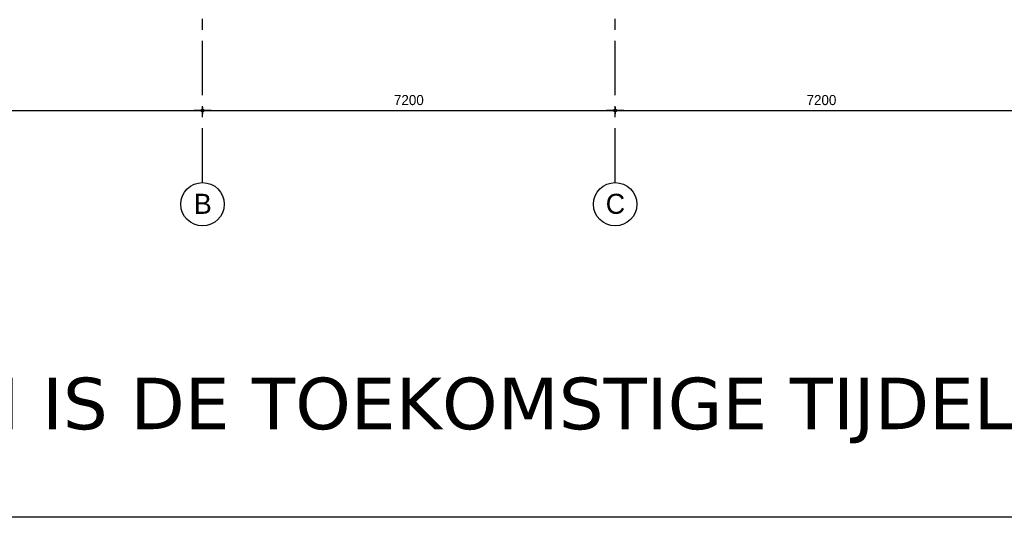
# Model space of a CAD drawing. Header units: millimetres. Extents: x 111285 to 237437, y -9513 to 52045.
# Tile 17 of 256: x 130491 to 147673, y -9513 to -826. Entities that reach past the tile are written whole.
import ezdxf
from ezdxf.enums import TextEntityAlignment as Align

# ---------------------------------------------------------------- set-up
doc = ezdxf.new("R2010")
doc.units = ezdxf.units.MM
doc.header["$LTSCALE"] = 100
doc.linetypes.add('CENTER', pattern=[50.8, 31.75, -6.35, 6.35, -6.35])
doc.layers.get('0').update_dxf_attribs({"color": 252})
doc.layers.get('Defpoints').update_dxf_attribs({"color": 252})
for name, color, linetype in [('0-HOOFDSTRAMIEN', 1, 'CENTER'), ('0-maatlijn', 252, 'Continuous'), ('0-text-35', 252, 'Continuous')]:
    doc.layers.add(name, color=color, linetype=linetype)
doc.layers.add('OTH 160 HULP NON PLOT', color=252, linetype='Continuous', plot=False)
doc.styles.add('UNI', font='txt')
doc.styles.add('UNI-100-3_5', font='txt', dxfattribs={"height": 350})
doc.styles.add('verdana', font='verdana.ttf')
doc.dimstyles.new('UNI-50-3_5', dxfattribs={"dimscale": 50, "dimtxt": 3.5, "dimasz": 1, "dimexe": 0, "dimexo": 0, "dimgap": 0, "dimtad": 0, "dimrnd": 1, "dimdsep": 46, "dimtxsty": 'UNI', "dimblk": 'DIMPUNT', "dimcen": -3, "dimdle": 5, "dimse1": 1, "dimse2": 1, "dimclrd": 1, "dimclre": 1, "dimclrt": 3, "dimadec": 0, "dimazin": 0, "dimtfac": 2.285714, "dimtix": 1, "dimtmove": 2, "dimatfit": 3, "dimldrblk": 'DIMPUNT', "dimfxl": 0, "dimtvp": 1, "dimtolj": 1, "dimarcsym": 0})

# ---------------------------------------------------------------- blocks, each defined once
blk = doc.blocks.new('DIMPUNT')
at = {"color": 1}
for p, q in [((-3, 0), (3, 0)), ((0, 0), (0, 1.199215)), ((0, -1.199215), (0, 0))]:
    blk.add_line(p, q, dxfattribs=at)
blk.add_circle((0, 0), 0.456811, dxfattribs=at)
blk = doc.blocks.new('*D434')
at = {"layer": '0-maatlijn', "color": 1, "lineweight": -2, "transparency": 16777216}
blk.add_line((50, -3006), (7150, -3006), dxfattribs=at)
at = {"layer": 'Defpoints', "color": 0, "transparency": 16777216}
for p in [(7200, -3006), (0, -4264), (7200, -4264)]:
    blk.add_point(p, dxfattribs=at)
at = {"layer": '0-maatlijn', "color": 1, "lineweight": -2, "transparency": 16777216, "xscale": 50, "yscale": 50, "zscale": 50, "rotation": 180}
blk.add_blockref('DIMPUNT', (0, -3006), dxfattribs=at)
at = {"layer": '0-maatlijn', "color": 1, "lineweight": -2, "transparency": 16777216, "xscale": 50, "yscale": 50, "zscale": 50}
blk.add_blockref('DIMPUNT', (7200, -3006), dxfattribs=at)
at = {"layer": '0-maatlijn', "color": 3, "transparency": 16777216, "insert": (3600, -2824), "char_height": 175, "attachment_point": 5, "style": 'UNI'}
blk.add_mtext('\\A1;7200', dxfattribs=at)
blk = doc.blocks.new('*D435')
at = {"layer": '0-maatlijn', "color": 1, "lineweight": -2, "transparency": 16777216}
blk.add_line((7250, -3006), (14350, -3006), dxfattribs=at)
at = {"layer": 'Defpoints', "color": 0, "transparency": 16777216}
for p in [(14400, -3006), (7200, -4264), (14400, -4264)]:
    blk.add_point(p, dxfattribs=at)
at = {"layer": '0-maatlijn', "color": 1, "lineweight": -2, "transparency": 16777216, "xscale": 50, "yscale": 50, "zscale": 50, "rotation": 180}
blk.add_blockref('DIMPUNT', (7200, -3006), dxfattribs=at)
at = {"layer": '0-maatlijn', "color": 1, "lineweight": -2, "transparency": 16777216, "xscale": 50, "yscale": 50, "zscale": 50}
blk.add_blockref('DIMPUNT', (14400, -3006), dxfattribs=at)
at = {"layer": '0-maatlijn', "color": 3, "transparency": 16777216, "insert": (10800, -2824), "char_height": 175, "attachment_point": 5, "style": 'UNI'}
blk.add_mtext('\\A1;7200', dxfattribs=at)
blk = doc.blocks.new('*D436')
at = {"layer": '0-maatlijn', "color": 1, "lineweight": -2, "transparency": 16777216}
blk.add_line((14450, -3006), (21550, -3006), dxfattribs=at)
at = {"layer": 'Defpoints', "color": 0, "transparency": 16777216}
for p in [(21600, -3006), (14400, -4264), (21600, -4264)]:
    blk.add_point(p, dxfattribs=at)
at = {"layer": '0-maatlijn', "color": 1, "lineweight": -2, "transparency": 16777216, "xscale": 50, "yscale": 50, "zscale": 50, "rotation": 180}
blk.add_blockref('DIMPUNT', (14400, -3006), dxfattribs=at)
at = {"layer": '0-maatlijn', "color": 1, "lineweight": -2, "transparency": 16777216, "xscale": 50, "yscale": 50, "zscale": 50}
blk.add_blockref('DIMPUNT', (21600, -3006), dxfattribs=at)
at = {"layer": '0-maatlijn', "color": 3, "transparency": 16777216, "insert": (18000, -2824), "char_height": 175, "attachment_point": 5, "style": 'UNI'}
blk.add_mtext('\\A1;7200', dxfattribs=at)
blk = doc.blocks.new('U-STRAMIEN')
at = {"layer": '0-HOOFDSTRAMIEN', "ltscale": 0.3}
for points in [[(7200, -4264), (7200, 47464)], [(14400, -4264), (14400, 47464)]]:
    blk.add_lwpolyline(points, dxfattribs=at)
at = {"layer": '0-HOOFDSTRAMIEN', "color": 1, "linetype": 'Continuous'}
for centre in [(7200, -4642.659), (14400, -4642.659)]:
    blk.add_circle(centre, 378.659, dxfattribs=at)
at = {"layer": '0-text-35', "style": 'UNI-100-3_5'}
for s, p in [('B', (7204.789, -4634.008)), ('C', (14404.789, -4634.008))]:
    blk.add_text(s, height=350, dxfattribs=at).set_placement(p, align=Align.MIDDLE)
at = {"layer": '0-maatlijn'}
for base, p1, p2, picture, middle in [((7200, -3006.145), (0, -4264), (7200, -4264), '*D434', (3600, -2824.319)), ((14400, -3006.145), (7200, -4264), (14400, -4264), '*D435', (10800, -2824.319)), ((21600, -3006.145), (14400, -4264), (21600, -4264), '*D436', (18000, -2824.319))]:
    dim = blk.add_linear_dim(base=base, p1=p1, p2=p2, dimstyle='UNI-50-3_5', dxfattribs=at)
    dim.commit()
    dim.dimension.update_dxf_attribs({"geometry": picture, "text_midpoint": middle})

msp = doc.modelspace()

# ---------------------------------------------------------------- linework, layer by layer
at = {"layer": 'OTH 160 HULP NON PLOT'}
msp.add_lwpolyline([(111285, 52045), (237437, 52045), (237437, -9513), (111285, -9513)], close=True, dxfattribs=at)
msp.add_lwpolyline([(111285, 52045), (237437, 52045), (237437, -9513), (111285, -9513)], close=True, dxfattribs=at)

# ---------------------------------------------------------------- block references
at = {"layer": '0-HOOFDSTRAMIEN'}
msp.add_blockref('U-STRAMIEN', (126482, 594), dxfattribs=at)

# ---------------------------------------------------------------- texts
at = {"insert": (120829, -7075), "char_height": 900, "width": 79891.57, "attachment_point": 1, "style": 'verdana'}
msp.add_mtext('{\\C7;WEERGEGEVEN IS DE TOEKOMSTIGE TIJDELIJK INDELING WELKE PER MEDIO FEBRUARI 2014 GEREALISEERD ZAL ZIJN. }', dxfattribs=at)

doc.saveas('drawing.dxf')
